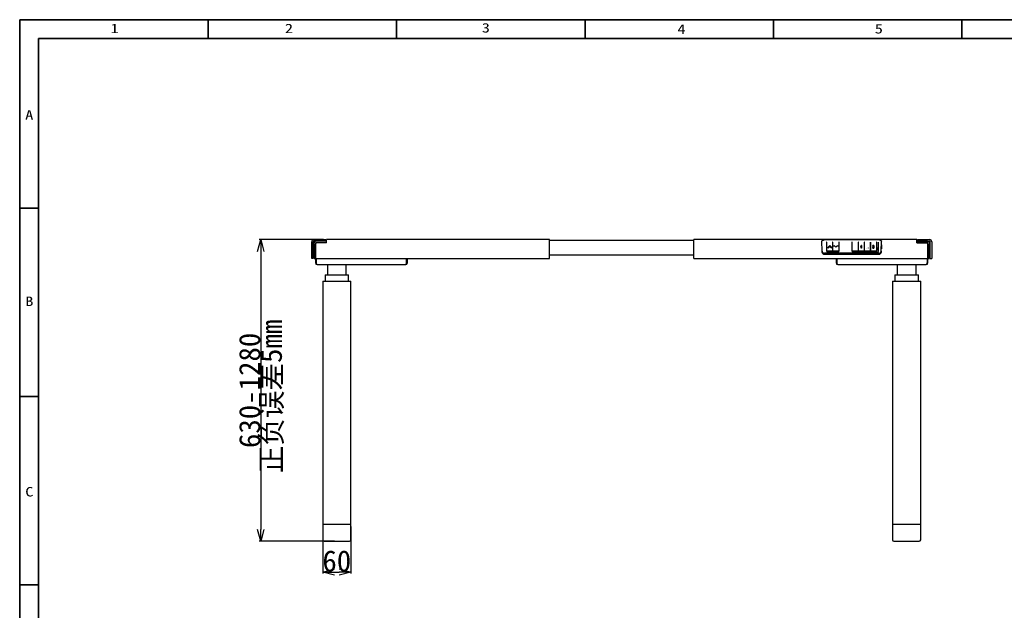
# Model space of a CAD drawing. Extents: x 765 to 5521, y -3239 to 125.
# Tile 5 of 24: x 765 to 2855, y -1129 to 125. Entities that reach past the tile are written whole.
import ezdxf
from ezdxf.enums import TextEntityAlignment as Align

# ---------------------------------------------------------------- set-up
doc = ezdxf.new("R2010")
doc.units = 0
doc.layers.get('0').update_dxf_attribs({"lineweight": 13})
for name, color, linetype in [('1_10_042_X_ADXF_CONTINUOUS_LINE', 7, 'Continuous'), ('1_14_011_X_ADXF_CONTINUOUS_LINE', 7, 'Continuous'), ('1_96_008_XAKDXF_CONTINUOUS_LINE', 7, 'Continuous'), ('_X2_52079664DXF_CONTINUOUS_LINE', 7, 'Continuous'), ('_X2_570689D2DXF_CONTINUOUS_LINE', 7, 'Continuous'), ('_X2_9002914DDXF_CONTINUOUS_LINE', 7, 'Continuous'), ('AK-YZB3-SG01DXF_CONTINUOUS_LINE', 7, 'Continuous'), ('AK-ZHHL01YJ-DXF_CONTINUOUS_LINE', 7, 'Continuous'), ('AK-ZHHL02J-9DXF_CONTINUOUS_LINE', 7, 'Continuous'), ('ANJIANBAN_DXF_CONTINUOUS_LINE', 7, 'Continuous'), ('PLASTIC_FOOTDXF_CONTINUOUS_LINE', 7, 'Continuous'), ('SHANGGAI_2_DXF_CONTINUOUS_LINE', 7, 'Continuous'), ('SHANGGAI_3_DXF_CONTINUOUS_LINE', 7, 'Continuous'), ('SHANGGAI_4_DXF_CONTINUOUS_LINE', 7, 'Continuous'), ('SHANGGAI_5_DXF_CONTINUOUS_LINE', 7, 'Continuous'), ('SHANGGAI_6_DXF_CONTINUOUS_LINE', 7, 'Continuous'), ('SHANGGAI_7_DXF_CONTINUOUS_LINE', 7, 'Continuous')]:
    doc.layers.add(name, color=color, linetype=linetype)
doc.layers.add('2', color=7, linetype='Continuous', lineweight=13)
doc.dimstyles.get("Standard").update_dxf_attribs({"dimtxt": 45, "dimasz": 25, "dimexe": 3, "dimexo": 5, "dimtad": 1, "dimtxsty": 'Standard', "dimblk": 'OPEN30', "dimcen": 2.5, "dimadec": 0, "dimazin": 0, "dimtfac": 1, "dimtmove": 0, "dimatfit": 0, "dimldrblk": 'OPEN30', "dimfxl": 1, "dimarcsym": 0})

# ---------------------------------------------------------------- blocks, each defined once
blk = doc.blocks.new('BLOCK592')
at = {"color": 7, "lineweight": 13, "width": 1.219834}
blk.add_text('5', height=5, dxfattribs=at).set_placement((453.72, 833.68), (458.06, 833.68), align=Align.FIT)
blk = doc.blocks.new('BLOCK593')
at = {"color": 7, "lineweight": 13, "width": 1.219834}
blk.add_text('4', height=5, dxfattribs=at).set_placement((348.97, 833.48), (353.31, 833.48), align=Align.FIT)
blk = doc.blocks.new('BLOCK594')
at = {"color": 7, "lineweight": 13, "width": 1.21983}
blk.add_text('3', height=5, dxfattribs=at).set_placement((245.2, 834.19), (249.53, 834.19), align=Align.FIT)
blk = doc.blocks.new('BLOCK595')
at = {"color": 7, "lineweight": 13, "width": 1.21983}
blk.add_text('2', height=5, dxfattribs=at).set_placement((140.71, 833.85), (145.05, 833.85), align=Align.FIT)
blk = doc.blocks.new('BLOCK596')
at = {"color": 7, "lineweight": 13, "width": 1.219831}
blk.add_text('1', height=5, dxfattribs=at).set_placement((48.18, 833.85), (52.52, 833.85), align=Align.FIT)
blk = doc.blocks.new('BLOCK597')
at = {"color": 7, "lineweight": 13, "width": 1.219831}
blk.add_text('A', height=5, dxfattribs=at).set_placement((2.9, 787.97), (7.24, 787.97), align=Align.FIT)
blk = doc.blocks.new('BLOCK598')
at = {"color": 7, "lineweight": 13, "width": 1.219831}
blk.add_text('B', height=5, dxfattribs=at).set_placement((2.95, 689.04), (7.28, 689.04), align=Align.FIT)
blk = doc.blocks.new('BLOCK599')
at = {"color": 7, "lineweight": 13, "width": 1.219831}
blk.add_text('C', height=5, dxfattribs=at).set_placement((2.95, 587.97), (7.28, 587.97), align=Align.FIT)
blk = doc.blocks.new('_Open30')
at = {"color": 0, "linetype": 'ByBlock', "lineweight": -2}
for p, q in [((-1, 0.268), (0, 0)), ((0, 0), (-1, -0.268)), ((0, 0), (-1, 0))]:
    blk.add_line(p, q, dxfattribs=at)
blk = doc.blocks.new('*D128')
at = {"color": 0, "lineweight": -2}
for p, q in [((1409.5, -342), (1273.3, -342)), ((1276.3, -367), (1276.3, -957)), ((1432.8, -982), (1273.3, -982))]:
    blk.add_line(p, q, dxfattribs=at)
at = {"layer": 'Defpoints', "color": 0}
for p in [(1414.5, -342), (1276.3, -982), (1437.8, -982)]:
    blk.add_point(p, dxfattribs=at)
at = {"color": 0, "lineweight": -2, "xscale": 25, "yscale": 25, "zscale": 25}
for p, rotation in [((1276.3, -342), 90), ((1276.3, -982), 270)]:
    blk.add_blockref('_Open30', p, dxfattribs=dict(at, rotation=rotation))
at = {"color": 0, "insert": (1253.1, -662), "char_height": 45, "attachment_point": 5, "rotation": 90}
blk.add_mtext('630-1280', dxfattribs=at)
blk = doc.blocks.new('*D132')
at = {"color": 0, "lineweight": -2}
for p, q in [((1407.8, -951), (1407.8, -1050.6)), ((1467.8, -951), (1467.8, -1050.6)), ((1432.8, -1047.6), (1442.8, -1047.6))]:
    blk.add_line(p, q, dxfattribs=at)
at = {"layer": 'Defpoints', "color": 0}
for p in [(1407.8, -946), (1467.8, -946), (1467.8, -1047.6)]:
    blk.add_point(p, dxfattribs=at)
at = {"color": 0, "lineweight": -2, "xscale": 25, "yscale": 25, "zscale": 25, "rotation": 180}
blk.add_blockref('_Open30', (1407.8, -1047.6), dxfattribs=at)
at = {"color": 0, "lineweight": -2, "xscale": 25, "yscale": 25, "zscale": 25}
blk.add_blockref('_Open30', (1467.8, -1047.6), dxfattribs=at)
at = {"color": 0, "insert": (1437.8, -1024.4), "char_height": 45, "attachment_point": 5}
blk.add_mtext('60', dxfattribs=at)

msp = doc.modelspace()

# ---------------------------------------------------------------- linework, layer by layer
at = {"layer": '1_10_042_X_ADXF_CONTINUOUS_LINE', "linetype": 'Continuous'}
for p, q in [((1384.545, -381.982), (1384.545, -346.482)), ((1387.545, -381.982), (1387.545, -346.482)), ((1389.045, -341.982), (1414.545, -341.982)), ((1414.545, -344.982), (1389.045, -344.982)), ((1414.545, -344.982), (1414.545, -341.982)), ((2670.484, -341.982), (2695.984, -341.982)), ((2670.484, -341.982), (2670.484, -344.982)), ((2670.484, -344.982), (2695.984, -344.982)), ((2697.484, -381.982), (2697.484, -346.482)), ((2700.484, -346.482), (2700.484, -381.982)), ((1387.545, -381.982), (1384.545, -381.982)), ((2697.484, -381.982), (2700.484, -381.982))]:
    msp.add_line(p, q, dxfattribs=at)
for centre, radius, start, end in [((1389.045, -346.482), 4.5, 90, 180), ((1389.045, -346.482), 1.5, 90, 180), ((2695.984, -346.482), 4.5, 0, 90), ((2695.984, -346.482), 1.5, 0, 90)]:
    msp.add_arc(centre, radius, start, end, dxfattribs=at)
at = {"layer": '1_14_011_X_ADXF_CONTINUOUS_LINE', "linetype": 'Continuous'}
for p, q in [((1412.845, -416.982), (1412.845, -429.982)), ((1412.845, -416.982), (1462.845, -416.982)), ((1462.845, -429.982), (1462.845, -416.982)), ((2622.184, -416.982), (2672.184, -416.982)), ((2622.184, -416.982), (2622.184, -429.982)), ((2672.184, -429.982), (2672.184, -416.982))]:
    msp.add_line(p, q, dxfattribs=at)
at = {"layer": '1_96_008_XAKDXF_CONTINUOUS_LINE', "linetype": 'Continuous'}
for p, q in [((1407.845, -429.982), (1407.845, -945.982)), ((1407.845, -429.982), (1467.845, -429.982)), ((1467.845, -945.982), (1467.845, -429.982)), ((2617.184, -429.982), (2677.184, -429.982)), ((2617.184, -429.982), (2617.184, -945.982)), ((2677.184, -945.982), (2677.184, -429.982)), ((1407.845, -945.982), (1467.845, -945.982)), ((2617.184, -945.982), (2677.184, -945.982))]:
    msp.add_line(p, q, dxfattribs=at)
at = {"layer": '2', "color": 7, "lineweight": 35}
for p, q in [((764.71, -3239.052), (764.71, 124.948)), ((764.71, 124.948), (5520.71, 124.948)), ((804.71, 84.948), (5480.71, 84.948)), ((804.71, -3199.052), (804.71, 84.948))]:
    msp.add_line(p, q, dxfattribs=at)
at = {"layer": '2', "color": 7, "lineweight": 35, "ltscale": 0.25}
for p, q in [((1164.71, 84.948), (1164.71, 124.948)), ((1564.71, 84.948), (1564.71, 124.948)), ((1964.71, 84.948), (1964.71, 124.948)), ((1964.71, 84.948), (1964.71, 124.948)), ((2364.71, 84.948), (2364.71, 124.948)), ((2764.71, 84.948), (2764.71, 124.948)), ((764.71, -275.052), (804.71, -275.052)), ((764.71, -675.052), (804.71, -675.052)), ((764.71, -1075.052), (804.71, -1075.052))]:
    msp.add_line(p, q, dxfattribs=at)
at = {"layer": '_X2_52079664DXF_CONTINUOUS_LINE', "linetype": 'Continuous'}
for p, q in [((2477.218, -348.882), (2477.744, -348.882)), ((2490.218, -348.882), (2490.749, -348.882)), ((2503.218, -348.882), (2503.749, -348.882)), ((2531.218, -348.882), (2531.749, -348.882)), ((2544.218, -348.382), (2544.669, -348.382)), ((2544.218, -348.882), (2544.749, -348.882)), ((2544.669, -348.382), (2544.669, -348.882)), ((2557.218, -348.882), (2557.749, -348.882)), ((2570.218, -348.882), (2570.749, -348.882)), ((2583.218, -348.882), (2583.749, -348.882)), ((2593.784, -352.682), (2593.663, -352.682)), ((2593.784, -352.682), (2593.784, -361.682)), ((2593.349, -361.682), (2593.784, -361.682))]:
    msp.add_line(p, q, dxfattribs=at)
at = {"layer": '_X2_570689D2DXF_CONTINUOUS_LINE', "linetype": 'Continuous'}
for p, q in [((2467.876, -369.045), (2467.776, -366.202)), ((2477.028, -370.773), (2472.775, -370.755)), ((2588.11, -373.173), (2472.857, -373.173)), ((2477.028, -370.773), (2477.027, -370.724)), ((2477.028, -370.773), (2479.056, -370.063)), ((2479.056, -370.063), (2581.911, -370.063)), ((2482.932, -366.824), (2482.934, -366.704)), ((2483.734, -366.704), (2482.934, -366.704)), ((2483.732, -366.824), (2483.735, -366.634)), ((2484.732, -366.634), (2483.735, -366.634)), ((2484.732, -366.634), (2484.736, -366.824)), ((2485.534, -366.704), (2484.734, -366.704)), ((2485.536, -366.824), (2485.534, -366.704)), ((2575.432, -366.824), (2575.434, -366.704)), ((2576.234, -366.704), (2575.434, -366.704)), ((2576.232, -366.824), (2576.235, -366.634)), ((2577.232, -366.634), (2576.235, -366.634)), ((2577.232, -366.634), (2577.236, -366.824)), ((2578.034, -366.704), (2577.234, -366.704)), ((2578.036, -366.824), (2578.034, -366.704)), ((2581.911, -370.063), (2583.939, -370.773)), ((2583.941, -370.724), (2583.939, -370.773)), ((2588.193, -370.755), (2583.939, -370.773)), ((2593.191, -366.202), (2593.092, -369.045))]:
    msp.add_line(p, q, dxfattribs=at)
for points in [[(2467.876, -369.045), (2467.982, -369.796), (2468.359, -370.748), (2468.995, -371.612), (2469.859, -372.321), (2470.888, -372.825), (2472.001, -373.108), (2472.857, -373.173)], [(2588.11, -373.173), (2588.988, -373.105), (2590.1, -372.817), (2591.127, -372.309), (2591.987, -371.597), (2592.618, -370.73), (2592.99, -369.776), (2593.092, -369.045)]]:
    msp.add_lwpolyline(points, dxfattribs=at)
for centre, major_axis, start_param, end_param in [((2472.775, -366.071), (4.998, -0.176), -3.07601309, -1.53791198), ((2588.193, -366.071), (4.998, 0.176), -1.60368068, -0.06557956)]:
    msp.add_ellipse(centre, major_axis=major_axis, ratio=0.93637191, start_param=start_param, end_param=end_param, dxfattribs=at)
at = {"layer": '_X2_9002914DDXF_CONTINUOUS_LINE', "linetype": 'Continuous'}
for p, q in [((1684.545, -341.182), (1684.545, -341.982)), ((1684.545, -341.182), (1744.545, -341.182)), ((1744.545, -341.982), (1744.545, -341.182)), ((2340.484, -341.182), (2340.484, -341.982)), ((2340.484, -341.182), (2400.484, -341.182)), ((2400.484, -341.982), (2400.484, -341.182))]:
    msp.add_line(p, q, dxfattribs=at)
at = {"layer": 'AK-YZB3-SG01DXF_CONTINUOUS_LINE', "linetype": 'Continuous'}
for p, q in [((1392.545, -344.982), (1392.545, -345.62)), ((1394.045, -344.982), (1394.045, -345.482)), ((1394.045, -348.482), (1394.045, -348.921)), ((1416.045, -344.982), (1414.545, -344.982)), ((2670.484, -344.982), (2668.984, -344.982)), ((2690.984, -344.982), (2690.984, -345.482)), ((2690.984, -348.482), (2690.984, -348.92)), ((2692.484, -345.62), (2692.484, -344.982)), ((1392.545, -381.982), (1392.545, -391.482)), ((1394.045, -381.982), (1394.045, -391.482)), ((1396.045, -394.562), (1396.045, -394.982)), ((1396.358, -394.982), (1583.73, -394.982)), ((1417.845, -394.982), (1417.845, -416.982)), ((1457.845, -416.982), (1457.845, -394.982)), ((1584.045, -394.563), (1584.045, -394.982)), ((1586.045, -391.482), (1586.045, -381.982)), ((1587.545, -391.482), (1587.545, -381.982)), ((2497.484, -381.982), (2497.484, -391.482)), ((2498.984, -381.982), (2498.984, -391.482)), ((2500.984, -394.562), (2500.984, -394.982)), ((2501.297, -394.982), (2688.67, -394.982)), ((2627.184, -394.982), (2627.184, -416.982)), ((2667.184, -416.982), (2667.184, -394.982)), ((2688.984, -394.562), (2688.984, -394.982)), ((2690.984, -381.982), (2690.984, -391.482)), ((2692.484, -391.482), (2692.484, -381.982))]:
    msp.add_line(p, q, dxfattribs=at)
for centre, start, end in [((1396.045, -391.482), 180, 270), ((1584.045, -391.482), 270, 0), ((2500.984, -391.482), 180, 270), ((2688.984, -391.482), 270, 0)]:
    msp.add_arc(centre, 3.5, start, end, dxfattribs=at)
for points, knots in [([(1394.045, -391.482), (1394.045, -392.195), (1394.824, -393.395), (1395.731, -394.267), (1396.152, -394.661)], [0, 0, 0, 0, 0.55313065, 1, 1, 1, 1]), ([(1396.358, -394.908), (1396.358, -394.942), (1396.214, -394.991), (1396.122, -394.982), (1396.045, -394.982)], [0, 0, 0, 0, 0.30533519, 1, 1, 1, 1]), ([(1396.152, -394.661), (1396.201, -394.707), (1396.272, -394.779), (1396.359, -394.867), (1396.358, -394.908)], [0, 0, 0, 0, 0.62093065, 1, 1, 1, 1]), ([(1583.731, -394.908), (1583.73, -394.874), (1583.795, -394.798), (1583.855, -394.739), (1583.895, -394.701)], [0, 0, 0, 0, 0.381261, 1, 1, 1, 1]), ([(1584.045, -394.982), (1583.967, -394.982), (1583.873, -394.992), (1583.732, -394.942), (1583.731, -394.908)], [0, 0, 0, 0, 0.69814442, 1, 1, 1, 1]), ([(1583.895, -394.701), (1584.317, -394.304), (1585.244, -393.427), (1586.044, -392.211), (1586.045, -391.482)], [0, 0, 0, 0, 0.44274995, 1, 1, 1, 1]), ([(2498.984, -391.482), (2498.984, -392.195), (2499.763, -393.395), (2500.67, -394.267), (2501.091, -394.661)], [0, 0, 0, 0, 0.55313065, 1, 1, 1, 1]), ([(2501.297, -394.908), (2501.297, -394.942), (2501.154, -394.991), (2501.061, -394.982), (2500.984, -394.982)], [0, 0, 0, 0, 0.30533519, 1, 1, 1, 1]), ([(2501.091, -394.661), (2501.14, -394.707), (2501.211, -394.779), (2501.298, -394.867), (2501.297, -394.908)], [0, 0, 0, 0, 0.62093065, 1, 1, 1, 1]), ([(2688.67, -394.908), (2688.67, -394.868), (2688.755, -394.78), (2688.825, -394.709), (2688.874, -394.663)], [0, 0, 0, 0, 0.37927561, 1, 1, 1, 1]), ([(2688.984, -394.982), (2688.907, -394.982), (2688.814, -394.991), (2688.67, -394.942), (2688.67, -394.908)], [0, 0, 0, 0, 0.69467061, 1, 1, 1, 1]), ([(2688.874, -394.663), (2689.295, -394.269), (2690.203, -393.397), (2690.983, -392.196), (2690.984, -391.482)], [0, 0, 0, 0, 0.4466404, 1, 1, 1, 1])]:
    msp.add_open_spline(points, degree=3, knots=knots, dxfattribs=at)
at = {"layer": 'AK-ZHHL01YJ-DXF_CONTINUOUS_LINE', "linetype": 'Continuous'}
for p, q in [((1389.545, -381.982), (1389.545, -349.482)), ((1392.545, -349.482), (1392.545, -381.982)), ((1392.545, -381.982), (1392.545, -351.482)), ((1415.545, -345.482), (1393.545, -345.482)), ((1415.545, -348.482), (1393.545, -348.482)), ((1416.045, -348.482), (1395.545, -348.482)), ((1415.545, -345.482), (1415.545, -348.482)), ((1416.045, -348.482), (1416.045, -341.982)), ((1889.545, -341.982), (1416.045, -341.982)), ((1889.545, -381.982), (1889.545, -341.982)), ((2195.484, -381.982), (2195.484, -341.982)), ((2668.984, -341.982), (2195.484, -341.982)), ((2668.984, -348.482), (2668.984, -341.982)), ((2668.984, -348.482), (2689.484, -348.482)), ((2691.484, -345.482), (2669.484, -345.482)), ((2669.484, -345.482), (2669.484, -348.482)), ((2691.484, -348.482), (2669.484, -348.482)), ((2692.484, -381.982), (2692.484, -349.482)), ((2692.484, -351.482), (2692.484, -381.982)), ((2695.484, -381.982), (2695.484, -349.482)), ((1389.545, -381.982), (1392.545, -381.982)), ((1392.545, -381.982), (1889.545, -381.982)), ((2195.484, -381.982), (2692.484, -381.982)), ((2692.484, -381.982), (2695.484, -381.982))]:
    msp.add_line(p, q, dxfattribs=at)
for centre, radius, start, end in [((1393.545, -349.482), 4, 90, 180), ((1395.545, -351.482), 3, 90, 180), ((1393.545, -349.482), 1, 90, 180), ((2689.484, -351.482), 3, 0, 90), ((2691.484, -349.482), 4, 0, 90), ((2691.484, -349.482), 1, 0, 90)]:
    msp.add_arc(centre, radius, start, end, dxfattribs=at)
at = {"layer": 'AK-ZHHL02J-9DXF_CONTINUOUS_LINE', "linetype": 'Continuous'}
for p, q in [((2195.484, -343.982), (1889.545, -343.982)), ((1889.545, -373.982), (2195.484, -373.982))]:
    msp.add_line(p, q, dxfattribs=at)
at = {"layer": 'ANJIANBAN_DXF_CONTINUOUS_LINE', "linetype": 'Continuous'}
for p, q in [((2477.749, -349.901), (2477.218, -349.901)), ((2490.749, -349.901), (2490.218, -349.901)), ((2503.749, -349.901), (2503.218, -349.901)), ((2531.749, -349.901), (2531.218, -349.901)), ((2544.749, -349.901), (2544.218, -349.901)), ((2557.749, -349.901), (2557.218, -349.901)), ((2570.749, -349.901), (2570.218, -349.901)), ((2583.749, -349.901), (2583.218, -349.901))]:
    msp.add_line(p, q, dxfattribs=at)
at = {"layer": 'PLASTIC_FOOTDXF_CONTINUOUS_LINE', "linetype": 'Continuous'}
for p, q in [((1407.845, -945.982), (1407.845, -978.982)), ((1410.066, -945.982), (1465.623, -945.982)), ((1467.845, -978.982), (1467.845, -945.982)), ((2617.184, -945.982), (2617.184, -978.982)), ((2619.405, -945.982), (2674.962, -945.982)), ((2677.184, -978.982), (2677.184, -945.982)), ((1410.845, -981.982), (1464.845, -981.982)), ((2620.184, -981.982), (2674.184, -981.982))]:
    msp.add_line(p, q, dxfattribs=at)
for centre, start, end in [((1410.845, -978.982), 180, 270), ((1464.845, -978.982), 270, 360), ((2620.184, -978.982), 180, 270), ((2674.184, -978.982), 270, 360)]:
    msp.add_arc(centre, 3, start, end, dxfattribs=at)
at = {"layer": 'SHANGGAI_2_DXF_CONTINUOUS_LINE', "linetype": 'Continuous'}
for p, q in [((2551.257, -354.07), (2551.685, -354.07)), ((2551.685, -354.07), (2551.685, -360.095)), ((2549.705, -356.31), (2549.705, -355.615)), ((2551.025, -360.095), (2551.025, -355.383)), ((2551.685, -360.095), (2551.025, -360.095))]:
    msp.add_line(p, q, dxfattribs=at)
for points, knots in [([(2551.257, -354.07), (2551.238, -354.111), (2551.199, -354.194), (2551.135, -354.315), (2551.06, -354.43), (2550.952, -354.579), (2550.805, -354.757), (2550.613, -354.958), (2550.406, -355.146), (2550.185, -355.318), (2549.952, -355.477), (2549.788, -355.569), (2549.705, -355.615)], [0, 0, 0, 0, 0.06126984, 0.12262484, 0.18428982, 0.24617801, 0.37035099, 0.49513725, 0.62048782, 0.74646681, 0.87296482, 1, 1, 1, 1]), ([(2549.705, -356.31), (2549.768, -356.283), (2549.892, -356.227), (2550.071, -356.127), (2550.245, -356.021), (2550.413, -355.907), (2550.578, -355.789), (2550.736, -355.662), (2550.888, -355.53), (2550.979, -355.432), (2551.025, -355.383)], [0, 0, 0, 0, 0.12631437, 0.25219479, 0.37771449, 0.50291917, 0.62785525, 0.75237626, 0.87651453, 1, 1, 1, 1])]:
    msp.add_open_spline(points, degree=3, knots=knots, dxfattribs=at)
at = {"layer": 'SHANGGAI_3_DXF_CONTINUOUS_LINE', "linetype": 'Continuous'}
for p, q in [((2575.628, -358.396), (2574.969, -358.473)), ((2575.051, -355.538), (2575.711, -355.615)), ((2575.711, -355.615), (2575.711, -355.72)), ((2576.206, -357.242), (2576.288, -356.542)), ((2576.387, -356.551), (2576.288, -356.542)), ((2576.661, -357.265), (2576.661, -357.16)), ((2577.443, -355.584), (2577.441, -355.641))]:
    msp.add_line(p, q, dxfattribs=at)
msp.add_arc((2569.656, -358.123), 8.036, 358.263563, 358.661711, dxfattribs=at)
for points, knots in [([(2576.605, -354.07), (2576.555, -354.072), (2576.453, -354.074), (2576.253, -354.1), (2576.01, -354.168), (2575.788, -354.287), (2575.628, -354.405), (2575.483, -354.536), (2575.333, -354.729), (2575.198, -354.985), (2575.121, -355.212), (2575.077, -355.398), (2575.06, -355.491), (2575.051, -355.538)], [0, 0, 0, 0, 0.06460698, 0.12915067, 0.25750861, 0.38461379, 0.44767379, 0.51035406, 0.63420375, 0.75682232, 0.87861219, 0.93933686, 1, 1, 1, 1]), ([(2575.711, -355.615), (2575.715, -355.586), (2575.724, -355.529), (2575.743, -355.444), (2575.766, -355.359), (2575.792, -355.276), (2575.828, -355.195), (2575.867, -355.116), (2575.915, -355.041), (2575.989, -354.948), (2576.1, -354.844), (2576.233, -354.769), (2576.348, -354.726), (2576.468, -354.695), (2576.561, -354.691), (2576.623, -354.688)], [0, 0, 0, 0, 0.06070197, 0.12143279, 0.18231517, 0.24323588, 0.3044407, 0.36579487, 0.42749646, 0.48957919, 0.61490067, 0.74196569, 0.80630318, 0.87075744, 1, 1, 1, 1]), ([(2578.102, -355.619), (2578.101, -355.57), (2578.1, -355.473), (2578.083, -355.328), (2578.052, -355.185), (2578.009, -355.045), (2577.953, -354.908), (2577.857, -354.736), (2577.704, -354.538), (2577.516, -354.369), (2577.346, -354.259), (2577.209, -354.189), (2577.065, -354.134), (2576.914, -354.097), (2576.761, -354.075), (2576.657, -354.072), (2576.605, -354.07)], [0, 0, 0, 0, 0.06061277, 0.12125923, 0.18202763, 0.24295102, 0.3041161, 0.36559966, 0.48952812, 0.61495827, 0.67836072, 0.74213918, 0.80627151, 0.87070323, 0.93531168, 1, 1, 1, 1]), ([(2576.623, -354.688), (2576.682, -354.691), (2576.799, -354.698), (2576.966, -354.754), (2577.113, -354.846), (2577.238, -354.963), (2577.336, -355.102), (2577.402, -355.256), (2577.435, -355.419), (2577.44, -355.529), (2577.443, -355.584)], [0, 0, 0, 0, 0.12941002, 0.25802197, 0.38510358, 0.51057393, 0.63442794, 0.75695156, 0.87859617, 1, 1, 1, 1]), ([(2574.979, -358.577), (2574.991, -358.678), (2575.027, -358.879), (2575.108, -359.122), (2575.193, -359.308), (2575.272, -359.442), (2575.364, -359.568), (2575.5, -359.727), (2575.659, -359.866), (2575.838, -359.98), (2575.982, -360.051), (2576.133, -360.107), (2576.291, -360.145), (2576.452, -360.169), (2576.56, -360.171), (2576.614, -360.173)], [0, 0, 0, 0, 0.12125628, 0.2430286, 0.30424284, 0.36576428, 0.42762831, 0.48982407, 0.61521011, 0.67858028, 0.74234633, 0.80645418, 0.87082388, 0.93537196, 1, 1, 1, 1]), ([(2576.624, -359.555), (2576.588, -359.554), (2576.515, -359.551), (2576.408, -359.533), (2576.304, -359.502), (2576.173, -359.442), (2576.031, -359.334), (2575.896, -359.171), (2575.796, -358.988), (2575.722, -358.795), (2575.667, -358.597), (2575.641, -358.463), (2575.628, -358.396)], [0, 0, 0, 0, 0.06494362, 0.12976169, 0.19434589, 0.25848669, 0.38500203, 0.50971666, 0.63311651, 0.75578117, 0.87802149, 1, 1, 1, 1]), ([(2576.206, -357.242), (2576.243, -357.231), (2576.317, -357.209), (2576.43, -357.185), (2576.544, -357.164), (2576.622, -357.161), (2576.661, -357.16)], [0, 0, 0, 0, 0.24940896, 0.49916677, 0.74948584, 1, 1, 1, 1]), ([(2577.441, -355.641), (2577.438, -355.704), (2577.424, -355.829), (2577.364, -356.009), (2577.281, -356.146), (2577.197, -356.243), (2577.103, -356.332), (2576.966, -356.424), (2576.783, -356.501), (2576.62, -356.534), (2576.487, -356.55), (2576.421, -356.55), (2576.387, -356.551)], [0, 0, 0, 0, 0.12077041, 0.2421498, 0.36476727, 0.42682265, 0.48926345, 0.61528656, 0.74272218, 0.87112686, 0.93552134, 1, 1, 1, 1]), ([(2576.614, -360.173), (2576.673, -360.171), (2576.791, -360.167), (2576.967, -360.142), (2577.138, -360.097), (2577.357, -360.014), (2577.558, -359.894), (2577.737, -359.748), (2577.862, -359.63), (2577.973, -359.5), (2578.103, -359.315), (2578.23, -359.064), (2578.303, -358.793), (2578.338, -358.574), (2578.345, -358.463), (2578.347, -358.408)], [0, 0, 0, 0, 0.06468377, 0.12928206, 0.19368773, 0.25781052, 0.38475668, 0.44773805, 0.51036376, 0.5726091, 0.63447291, 0.75705908, 0.87870014, 0.93940685, 1, 1, 1, 1]), ([(2577.689, -358.366), (2577.687, -358.402), (2577.684, -358.474), (2577.671, -358.58), (2577.648, -358.686), (2577.611, -358.825), (2577.552, -358.958), (2577.476, -359.083), (2577.409, -359.17), (2577.333, -359.251), (2577.252, -359.327), (2577.163, -359.395), (2577.065, -359.451), (2576.962, -359.499), (2576.852, -359.53), (2576.739, -359.552), (2576.663, -359.554), (2576.624, -359.555)], [0, 0, 0, 0, 0.0607261, 0.12149624, 0.18237004, 0.24336755, 0.36588589, 0.42763758, 0.48977034, 0.5522751, 0.61512007, 0.67832239, 0.74202436, 0.80610625, 0.87051379, 0.93520726, 1, 1, 1, 1]), ([(2576.661, -357.16), (2576.698, -357.161), (2576.773, -357.163), (2576.883, -357.18), (2576.991, -357.21), (2577.128, -357.264), (2577.283, -357.364), (2577.438, -357.517), (2577.56, -357.695), (2577.625, -357.861), (2577.662, -357.997), (2577.684, -358.135), (2577.688, -358.24), (2577.69, -358.31)], [0, 0, 0, 0, 0.06483074, 0.12955834, 0.19409076, 0.25828007, 0.38522092, 0.51053805, 0.63426877, 0.7567121, 0.81768207, 0.87853048, 1, 1, 1, 1]), ([(2577.387, -356.832), (2577.438, -356.802), (2577.541, -356.744), (2577.678, -356.633), (2577.799, -356.508), (2577.9, -356.368), (2577.982, -356.217), (2578.042, -356.057), (2578.084, -355.892), (2578.095, -355.78), (2578.098, -355.724)], [0, 0, 0, 0, 0.12834806, 0.25563667, 0.38187222, 0.5069849, 0.63119902, 0.75459813, 0.877553, 1, 1, 1, 1]), ([(2578.35, -358.303), (2578.348, -358.23), (2578.345, -358.084), (2578.31, -357.868), (2578.25, -357.656), (2578.163, -357.453), (2578.05, -357.26), (2577.925, -357.12), (2577.809, -357.024), (2577.68, -356.942), (2577.576, -356.892), (2577.503, -356.867)], [0, 0, 0, 0, 0.12263736, 0.24542258, 0.36861401, 0.49237833, 0.61697445, 0.74295551, 0.80668112, 0.87081883, 1, 1, 1, 1])]:
    msp.add_open_spline(points, degree=3, knots=knots, dxfattribs=at)
for points in [[(2574.969, -358.473), (2574.972, -358.508), (2574.976, -358.542), (2574.979, -358.577)], [(2577.503, -356.867), (2577.465, -356.854), (2577.426, -356.843), (2577.387, -356.832)], [(2578.098, -355.724), (2578.1, -355.689), (2578.101, -355.654), (2578.102, -355.619)], [(2578.347, -358.408), (2578.348, -358.373), (2578.349, -358.338), (2578.35, -358.303)]]:
    msp.add_open_spline(points, degree=3, dxfattribs=at)
at = {"layer": 'SHANGGAI_4_DXF_CONTINUOUS_LINE', "linetype": 'Continuous'}
for p, q in [((2562.293, -360.063), (2562.293, -360.095)), ((2565.674, -359.4), (2565.674, -360.095))]:
    msp.add_line(p, q, dxfattribs=at)
at = {"layer": 'SHANGGAI_5_DXF_CONTINUOUS_LINE', "linetype": 'Continuous'}
for p, q in [((2484.308, -354.475), (2480.845, -358.016)), ((2487.772, -358.016), (2484.308, -354.475)), ((2480.845, -360.095), (2484.308, -356.555)), ((2480.845, -360.095), (2480.845, -358.016)), ((2484.308, -356.66), (2484.308, -356.555)), ((2484.308, -356.555), (2487.772, -360.095)), ((2487.772, -358.016), (2487.772, -360.095))]:
    msp.add_line(p, q, dxfattribs=at)
at = {"layer": 'SHANGGAI_6_DXF_CONTINUOUS_LINE', "linetype": 'Continuous'}
for p, q in [((2493.52, -356.555), (2493.52, -354.475)), ((2496.984, -358.016), (2493.52, -354.475)), ((2500.447, -354.475), (2496.984, -358.016)), ((2500.447, -354.475), (2500.447, -356.555))]:
    msp.add_line(p, q, dxfattribs=at)
at = {"layer": 'SHANGGAI_7_DXF_CONTINUOUS_LINE', "linetype": 'Continuous'}
for p, q in [((2467.055, -345.532), (2467.067, -344.814)), ((2467.776, -366.202), (2467.055, -345.532)), ((2467.115, -344.611), (2467.067, -344.814)), ((2467.239, -344.446), (2467.115, -344.611)), ((2467.382, -344.359), (2467.239, -344.446)), ((2467.382, -344.359), (2472.019, -342.517)), ((2467.382, -344.36), (2467.382, -344.359)), ((2467.383, -344.359), (2467.382, -344.359)), ((2472.079, -342.494), (2472.003, -342.519)), ((2587.779, -342.482), (2472.204, -342.482)), ((2477.749, -347.151), (2477.218, -347.151)), ((2477.218, -347.151), (2477.218, -366.124)), ((2477.749, -365.824), (2477.749, -347.151)), ((2490.749, -347.151), (2490.218, -347.151)), ((2490.218, -347.151), (2490.218, -365.824)), ((2490.749, -365.824), (2490.749, -347.151)), ((2503.749, -347.151), (2503.218, -347.151)), ((2503.218, -347.151), (2503.218, -365.824)), ((2503.749, -366.124), (2503.749, -347.151)), ((2531.749, -347.151), (2531.218, -347.151)), ((2531.218, -347.151), (2531.218, -366.124)), ((2531.749, -365.824), (2531.749, -347.151)), ((2544.749, -347.151), (2544.218, -347.151)), ((2544.218, -347.151), (2544.218, -365.824)), ((2544.749, -365.824), (2544.749, -347.151)), ((2557.749, -347.151), (2557.218, -347.151)), ((2557.218, -347.151), (2557.218, -365.824)), ((2557.749, -365.824), (2557.749, -347.151)), ((2570.749, -347.151), (2570.218, -347.151)), ((2570.218, -347.151), (2570.218, -365.824)), ((2570.749, -365.824), (2570.749, -347.151)), ((2583.749, -347.151), (2583.218, -347.151)), ((2583.218, -347.151), (2583.218, -365.824)), ((2583.749, -366.124), (2583.749, -347.151)), ((2587.936, -342.507), (2587.936, -342.507)), ((2593.558, -344.37), (2587.936, -342.507)), ((2593.191, -366.202), (2593.913, -345.532)), ((2593.557, -344.37), (2593.558, -344.37)), ((2593.558, -344.37), (2593.558, -344.371)), ((2593.66, -344.417), (2593.558, -344.37)), ((2593.797, -344.539), (2593.66, -344.417)), ((2593.901, -344.834), (2593.913, -345.532)), ((2472.775, -370.755), (2476.913, -370.772)), ((2478.914, -370.063), (2476.913, -370.764)), ((2476.913, -370.764), (2476.913, -370.772)), ((2477.922, -366.824), (2503.045, -366.824)), ((2489.721, -366.324), (2478.246, -366.324)), ((2478.914, -370.063), (2582.053, -370.063)), ((2502.721, -366.324), (2491.246, -366.324)), ((2531.922, -366.824), (2583.045, -366.824)), ((2543.721, -366.324), (2532.246, -366.324)), ((2556.721, -366.324), (2545.246, -366.324)), ((2569.721, -366.324), (2558.246, -366.324)), ((2582.721, -366.324), (2571.246, -366.324)), ((2584.054, -370.764), (2582.053, -370.063)), ((2584.054, -370.772), (2588.193, -370.755)), ((2584.054, -370.772), (2584.054, -370.764))]:
    msp.add_line(p, q, dxfattribs=at)
msp.add_arc((2467.564, -344.819), 0.495, 148.190204, 155.960083, dxfattribs=at)
for centre, major_axis, ratio, start_param, end_param in [((2472.775, -366.071), (4.998, -0.176), 0.93637191, -3.07601309, -1.53791198), ((2478.249, -365.82), (0.198, 0.464), 0.99059849, -4.30494252, -2.74097503), ((2489.718, -365.82), (-0.198, 0.464), 0.99059849, -3.54221028, -1.97824278), ((2491.249, -365.82), (0.198, 0.464), 0.99059849, -4.30494252, -2.74097503), ((2502.718, -365.82), (-0.198, 0.464), 0.99059849, -3.54221028, -1.97824278), ((2532.249, -365.82), (0.198, 0.464), 0.99059849, -4.30494252, -2.74097503), ((2543.718, -365.82), (-0.198, 0.464), 0.99059849, -3.54221028, -1.97824278), ((2545.249, -365.82), (0.198, 0.464), 0.99059849, -4.30494252, -2.74097503), ((2556.718, -365.82), (-0.198, 0.464), 0.99059849, -3.54221028, -1.97824278), ((2558.249, -365.82), (0.198, 0.464), 0.99059849, -4.30494252, -2.74097503), ((2569.718, -365.82), (-0.198, 0.464), 0.99059849, -3.54221028, -1.97824278), ((2571.249, -365.82), (0.198, 0.464), 0.99059849, -4.30494252, -2.74097503), ((2582.718, -365.82), (-0.198, 0.464), 0.99059849, -3.54221028, -1.97824278), ((2588.193, -366.071), (4.998, 0.176), 0.93637191, -1.60368068, -0.06557956)]:
    msp.add_ellipse(centre, major_axis=major_axis, ratio=ratio, start_param=start_param, end_param=end_param, dxfattribs=at)
for points in [[(2467.067, -344.815), (2467.068, -344.747), (2467.084, -344.679), (2467.112, -344.617)], [(2587.008, -364.601), (2587.205, -358.744), (2587.45, -352.888), (2587.621, -347.03)], [(2472.523, -370.391), (2472.603, -370.395), (2472.683, -370.394), (2472.762, -370.382)]]:
    msp.add_open_spline(points, degree=3, dxfattribs=at)
for points, knots in [([(2587.163, -364.614), (2587.26, -361.686), (2587.462, -355.829), (2587.721, -349.973), (2587.776, -347.042)], [0, 0, 0, 0, 0.49993325, 1, 1, 1, 1]), ([(2477.218, -366.128), (2477.218, -366.303), (2477.369, -366.672), (2477.74, -366.824), (2477.922, -366.824)], [0, 0, 0, 0, 0.48989607, 1, 1, 1, 1]), ([(2503.045, -366.824), (2503.227, -366.824), (2503.598, -366.672), (2503.749, -366.303), (2503.749, -366.128)], [0, 0, 0, 0, 0.51009575, 1, 1, 1, 1]), ([(2531.218, -366.128), (2531.218, -366.303), (2531.369, -366.672), (2531.74, -366.824), (2531.922, -366.824)], [0, 0, 0, 0, 0.48989607, 1, 1, 1, 1]), ([(2583.045, -366.824), (2583.227, -366.824), (2583.598, -366.672), (2583.749, -366.303), (2583.749, -366.128)], [0, 0, 0, 0, 0.51009575, 1, 1, 1, 1]), ([(2585.072, -369.368), (2585.013, -369.405), (2584.788, -369.55), (2584.552, -369.682), (2584.402, -369.811)], [0, 0, 0, 0, 0.26018891, 1, 1, 1, 1]), ([(2587.008, -364.601), (2587.016, -365.031), (2587.001, -365.889), (2586.81, -367.194), (2586.077, -368.33), (2585.342, -368.863), (2584.934, -369.045)], [0, 0, 0, 0, 0.24674781, 0.49356209, 0.74379569, 1, 1, 1, 1])]:
    msp.add_open_spline(points, degree=3, knots=knots, dxfattribs=at)

# ---------------------------------------------------------------- block references
at = {"lineweight": 0, "xscale": 4, "yscale": 4, "zscale": 4}
for name in ['BLOCK596', 'BLOCK595', 'BLOCK594', 'BLOCK593', 'BLOCK592', 'BLOCK597', 'BLOCK598', 'BLOCK599']:
    msp.add_blockref(name, (764.71, -3239.052), dxfattribs=at)

# ---------------------------------------------------------------- texts
at = {"color": 94, "insert": (1276.174, -837.803), "char_height": 45, "width": 418.88089, "attachment_point": 1, "rotation": 90}
msp.add_mtext('正负误差5mm', dxfattribs=at)

# ---------------------------------------------------------------- dimensions: what is measured, and where the dimension line sits
at = {"color": 94}
dim = msp.add_linear_dim(base=(1276.253, -981.982), p1=(1414.545, -341.982), p2=(1437.845, -981.982), angle=90, text='630-1280', dimstyle='Standard', dxfattribs=at)
dim.commit()
dim.dimension.update_dxf_attribs({"geometry": '*D128', "text_midpoint": (1253.128, -661.982)})
dim = msp.add_linear_dim(base=(1467.845, -1047.558), p1=(1407.845, -945.982), p2=(1467.845, -945.982), dimstyle='Standard', dxfattribs=at)
dim.commit()
dim.dimension.update_dxf_attribs({"geometry": '*D132', "text_midpoint": (1437.845, -1024.433)})

doc.saveas('drawing.dxf')
